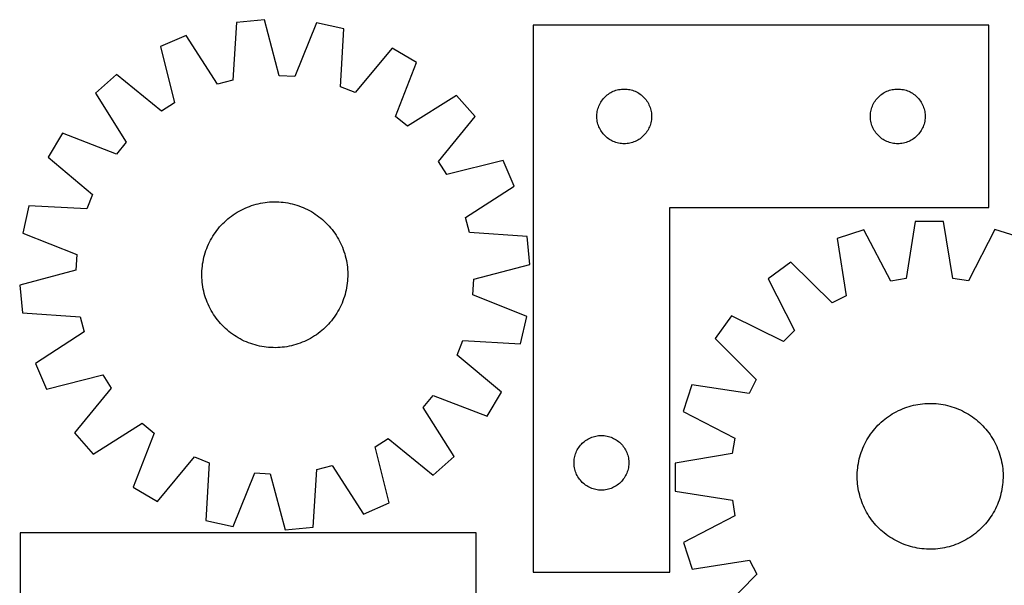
# Model space of a CAD drawing. Header units: millimetres. Extents: x 7 to 1493, y 7 to 2993.
# Tile 7 of 12: x 7 to 546, y 2683 to 2993. Entities that reach past the tile are written whole.
import ezdxf

# ---------------------------------------------------------------- set-up
doc = ezdxf.new("R2010")
doc.units = ezdxf.units.MM
doc.layers.add('CUT', color=7, linetype='CONTINUOUS', true_color=0x000000)

msp = doc.modelspace()

# ---------------------------------------------------------------- linework, layer by layer
at = {"layer": 'CUT'}
for p, q in [((125.495747, 2991.775399), (123.359703, 2960.082938)), ((140.811982, 2993.239464), (125.495747, 2991.775399)), ((148.91339, 2962.525592), (140.811982, 2993.239464)), ((169.296383, 2991.477453), (157.471376, 2961.996205)), ((184.31541, 2988.136885), (169.296383, 2991.477453)), ((182.529199, 2956.422784), (184.31541, 2988.136885)), ((288.051962, 2990.204369), (288.051962, 2690.204369)), ((538.051962, 2990.204369), (288.051962, 2990.204369)), ((538.051962, 2890.204369), (538.051962, 2990.204369)), ((97.860979, 2984.649007), (83.746795, 2978.523621)), ((115.056985, 2957.941852), (97.860979, 2984.649007)), ((83.746795, 2978.523621), (91.508806, 2947.722226)), ((210.861194, 2977.658948), (190.504737, 2953.274744)), ((224.112845, 2969.840745), (210.861194, 2977.658948)), ((212.613861, 2940.230812), (224.112845, 2969.840745)), ((59.666746, 2963.206407), (48.136207, 2953.019296)), ((84.274084, 2943.120251), (59.666746, 2963.206407)), ((123.359703, 2960.082938), (115.056985, 2957.941852)), ((157.471376, 2961.996205), (148.91339, 2962.525592)), ((190.504737, 2953.274744), (182.529199, 2956.422784)), ((330.001519, 2952.861002), (330.663741, 2953.258647)), ((330.663741, 2953.258647), (331.345555, 2953.621675)), ((331.345555, 2953.621675), (332.045153, 2953.949122)), ((332.045153, 2953.949122), (332.76068, 2954.240121)), ((332.76068, 2954.240121), (333.490239, 2954.493899)), ((333.490239, 2954.493899), (334.231895, 2954.709784)), ((334.231895, 2954.709784), (334.983681, 2954.887204)), ((334.983681, 2954.887204), (335.743603, 2955.025687)), ((335.743603, 2955.025687), (336.509647, 2955.124867)), ((336.509647, 2955.124867), (337.27978, 2955.18448)), ((337.27978, 2955.18448), (338.051962, 2955.204369)), ((338.051962, 2955.204369), (338.824143, 2955.18448)), ((338.824143, 2955.18448), (339.594277, 2955.124867)), ((339.594277, 2955.124867), (340.36032, 2955.025687)), ((340.36032, 2955.025687), (341.120243, 2954.887204)), ((341.120243, 2954.887204), (341.872029, 2954.709784)), ((341.872029, 2954.709784), (342.613684, 2954.493899)), ((342.613684, 2954.493899), (343.343243, 2954.240121)), ((343.343243, 2954.240121), (344.05877, 2953.949122)), ((344.05877, 2953.949122), (344.758369, 2953.621675)), ((344.758369, 2953.621675), (345.440183, 2953.258647)), ((345.440183, 2953.258647), (346.102405, 2952.861002)), ((480.001519, 2952.861002), (480.663741, 2953.258647)), ((480.663741, 2953.258647), (481.345555, 2953.621675)), ((481.345555, 2953.621675), (482.045153, 2953.949122)), ((482.045153, 2953.949122), (482.76068, 2954.240121)), ((482.76068, 2954.240121), (483.490239, 2954.493899)), ((483.490239, 2954.493899), (484.231895, 2954.709784)), ((484.231895, 2954.709784), (484.983681, 2954.887204)), ((484.983681, 2954.887204), (485.743603, 2955.025687)), ((485.743603, 2955.025687), (486.509647, 2955.124867)), ((486.509647, 2955.124867), (487.27978, 2955.18448)), ((487.27978, 2955.18448), (488.051962, 2955.204369)), ((488.051962, 2955.204369), (488.824143, 2955.18448)), ((488.824143, 2955.18448), (489.594277, 2955.124867)), ((489.594277, 2955.124867), (490.36032, 2955.025687)), ((490.36032, 2955.025687), (491.120243, 2954.887204)), ((491.120243, 2954.887204), (491.872029, 2954.709784)), ((491.872029, 2954.709784), (492.613684, 2954.493899)), ((492.613684, 2954.493899), (493.343243, 2954.240121)), ((493.343243, 2954.240121), (494.05877, 2953.949122)), ((494.05877, 2953.949122), (494.758369, 2953.621675)), ((494.758369, 2953.621675), (495.440183, 2953.258647)), ((495.440183, 2953.258647), (496.102405, 2952.861002)), ((48.136207, 2953.019296), (65.036473, 2926.124022)), ((246.121525, 2951.672537), (219.226251, 2934.772271)), ((256.308636, 2940.141998), (246.121525, 2951.672537)), ((324.81178, 2947.25402), (325.192242, 2947.926261)), ((325.192242, 2947.926261), (325.606807, 2948.578024)), ((325.606807, 2948.578024), (326.054373, 2949.207583)), ((326.054373, 2949.207583), (326.533755, 2949.813266)), ((326.533755, 2949.813266), (327.043681, 2950.393469)), ((327.043681, 2950.393469), (327.582799, 2950.946651)), ((327.582799, 2950.946651), (328.14968, 2951.471348)), ((328.14968, 2951.471348), (328.74282, 2951.966166)), ((328.74282, 2951.966166), (329.360645, 2952.429794)), ((329.360645, 2952.429794), (330.001519, 2952.861002)), ((346.102405, 2952.861002), (346.743278, 2952.429794)), ((346.743278, 2952.429794), (347.361104, 2951.966166)), ((347.361104, 2951.966166), (347.954244, 2951.471348)), ((347.954244, 2951.471348), (348.521124, 2950.946651)), ((348.521124, 2950.946651), (349.060242, 2950.393469)), ((349.060242, 2950.393469), (349.570168, 2949.813266)), ((349.570168, 2949.813266), (350.04955, 2949.207583)), ((350.04955, 2949.207583), (350.497117, 2948.578024)), ((350.497117, 2948.578024), (350.911681, 2947.926261)), ((350.911681, 2947.926261), (351.292144, 2947.25402)), ((474.81178, 2947.25402), (475.192242, 2947.926261)), ((475.192242, 2947.926261), (475.606807, 2948.578024)), ((475.606807, 2948.578024), (476.054373, 2949.207583)), ((476.054373, 2949.207583), (476.533755, 2949.813266)), ((476.533755, 2949.813266), (477.043681, 2950.393469)), ((477.043681, 2950.393469), (477.582799, 2950.946651)), ((477.582799, 2950.946651), (478.14968, 2951.471348)), ((478.14968, 2951.471348), (478.74282, 2951.966166)), ((478.74282, 2951.966166), (479.360645, 2952.429794)), ((479.360645, 2952.429794), (480.001519, 2952.861002)), ((496.102405, 2952.861002), (496.743278, 2952.429794)), ((496.743278, 2952.429794), (497.361104, 2951.966166)), ((497.361104, 2951.966166), (497.954244, 2951.471348)), ((497.954244, 2951.471348), (498.521124, 2950.946651)), ((498.521124, 2950.946651), (499.060242, 2950.393469)), ((499.060242, 2950.393469), (499.570168, 2949.813266)), ((499.570168, 2949.813266), (500.04955, 2949.207583)), ((500.04955, 2949.207583), (500.497117, 2948.578024)), ((500.497117, 2948.578024), (500.911681, 2947.926261)), ((500.911681, 2947.926261), (501.292144, 2947.25402)), ((91.508806, 2947.722226), (84.274084, 2943.120251)), ((323.176122, 2942.130344), (323.294992, 2942.89358)), ((323.294992, 2942.89358), (323.452996, 2943.649685)), ((323.452996, 2943.649685), (323.649714, 2944.396653)), ((323.649714, 2944.396653), (323.884623, 2945.132504)), ((323.884623, 2945.132504), (324.157102, 2945.855287)), ((324.157102, 2945.855287), (324.466428, 2946.563084)), ((324.466428, 2946.563084), (324.81178, 2947.25402)), ((351.292144, 2947.25402), (351.637496, 2946.563084)), ((351.637496, 2946.563084), (351.946821, 2945.855287)), ((351.946821, 2945.855287), (352.2193, 2945.132504)), ((352.2193, 2945.132504), (352.45421, 2944.396653)), ((352.45421, 2944.396653), (352.650927, 2943.649685)), ((352.650927, 2943.649685), (352.808931, 2942.89358)), ((352.808931, 2942.89358), (352.927802, 2942.130344)), ((473.176122, 2942.130344), (473.294992, 2942.89358)), ((473.294992, 2942.89358), (473.452996, 2943.649685)), ((473.452996, 2943.649685), (473.649714, 2944.396653)), ((473.649714, 2944.396653), (473.884623, 2945.132504)), ((473.884623, 2945.132504), (474.157102, 2945.855287)), ((474.157102, 2945.855287), (474.466428, 2946.563084)), ((474.466428, 2946.563084), (474.81178, 2947.25402)), ((501.292144, 2947.25402), (501.637496, 2946.563084)), ((501.637496, 2946.563084), (501.946821, 2945.855287)), ((501.946821, 2945.855287), (502.2193, 2945.132504)), ((502.2193, 2945.132504), (502.45421, 2944.396653)), ((502.45421, 2944.396653), (502.650927, 2943.649685)), ((502.650927, 2943.649685), (502.808931, 2942.89358)), ((502.808931, 2942.89358), (502.927802, 2942.130344)), ((219.226251, 2934.772271), (212.613861, 2940.230812)), ((236.22248, 2915.53466), (256.308636, 2940.141998)), ((323.056935, 2940.590587), (323.096699, 2941.362001)), ((323.056935, 2939.81815), (323.056935, 2940.590587)), ((323.096699, 2939.046737), (323.056935, 2939.81815)), ((323.096699, 2941.362001), (323.176122, 2942.130344)), ((323.176122, 2938.278393), (323.096699, 2939.046737)), ((323.294992, 2937.515157), (323.176122, 2938.278393)), ((323.452996, 2936.759052), (323.294992, 2937.515157)), ((352.808931, 2937.515157), (352.650927, 2936.759052)), ((352.927802, 2938.278393), (352.808931, 2937.515157)), ((352.927802, 2942.130344), (353.007225, 2941.362001)), ((353.007225, 2939.046737), (352.927802, 2938.278393)), ((353.007225, 2941.362001), (353.046989, 2940.590587)), ((353.046989, 2939.81815), (353.007225, 2939.046737)), ((353.046989, 2940.590587), (353.046989, 2939.81815)), ((473.056935, 2940.590587), (473.096699, 2941.362001)), ((473.056935, 2939.81815), (473.056935, 2940.590587)), ((473.096699, 2939.046737), (473.056935, 2939.81815)), ((473.096699, 2941.362001), (473.176122, 2942.130344)), ((473.176122, 2938.278393), (473.096699, 2939.046737)), ((473.294992, 2937.515157), (473.176122, 2938.278393)), ((473.452996, 2936.759052), (473.294992, 2937.515157)), ((502.808931, 2937.515157), (502.650927, 2936.759052)), ((502.927802, 2938.278393), (502.808931, 2937.515157)), ((502.927802, 2942.130344), (503.007225, 2941.362001)), ((503.007225, 2939.046737), (502.927802, 2938.278393)), ((503.007225, 2941.362001), (503.046989, 2940.590587)), ((503.046989, 2939.81815), (503.007225, 2939.046737)), ((503.046989, 2940.590587), (503.046989, 2939.81815)), ((323.649714, 2936.012084), (323.452996, 2936.759052)), ((323.884623, 2935.276233), (323.649714, 2936.012084)), ((324.157102, 2934.55345), (323.884623, 2935.276233)), ((324.466428, 2933.845653), (324.157102, 2934.55345)), ((324.81178, 2933.154717), (324.466428, 2933.845653)), ((325.192242, 2932.482477), (324.81178, 2933.154717)), ((325.606807, 2931.830713), (325.192242, 2932.482477)), ((326.054373, 2931.201154), (325.606807, 2931.830713)), ((350.497117, 2931.830713), (350.04955, 2931.201154)), ((350.911681, 2932.482477), (350.497117, 2931.830713)), ((351.292144, 2933.154717), (350.911681, 2932.482477)), ((351.637496, 2933.845653), (351.292144, 2933.154717)), ((351.946821, 2934.55345), (351.637496, 2933.845653)), ((352.2193, 2935.276233), (351.946821, 2934.55345)), ((352.45421, 2936.012084), (352.2193, 2935.276233)), ((352.650927, 2936.759052), (352.45421, 2936.012084)), ((473.649714, 2936.012084), (473.452996, 2936.759052)), ((473.884623, 2935.276233), (473.649714, 2936.012084)), ((474.157102, 2934.55345), (473.884623, 2935.276233)), ((474.466428, 2933.845653), (474.157102, 2934.55345)), ((474.81178, 2933.154717), (474.466428, 2933.845653)), ((475.192242, 2932.482477), (474.81178, 2933.154717)), ((475.606807, 2931.830713), (475.192242, 2932.482477)), ((476.054373, 2931.201154), (475.606807, 2931.830713)), ((500.497117, 2931.830713), (500.04955, 2931.201154)), ((500.911681, 2932.482477), (500.497117, 2931.830713)), ((501.292144, 2933.154717), (500.911681, 2932.482477)), ((501.637496, 2933.845653), (501.292144, 2933.154717)), ((501.946821, 2934.55345), (501.637496, 2933.845653)), ((502.2193, 2935.276233), (501.946821, 2934.55345)), ((502.45421, 2936.012084), (502.2193, 2935.276233)), ((502.650927, 2936.759052), (502.45421, 2936.012084)), ((29.967999, 2931.010616), (22.149795, 2917.758965)), ((59.577932, 2919.511632), (29.967999, 2931.010616)), ((326.533755, 2930.595471), (326.054373, 2931.201154)), ((327.043681, 2930.015268), (326.533755, 2930.595471)), ((327.582799, 2929.462086), (327.043681, 2930.015268)), ((328.14968, 2928.93739), (327.582799, 2929.462086)), ((328.74282, 2928.442571), (328.14968, 2928.93739)), ((329.360645, 2927.978944), (328.74282, 2928.442571)), ((330.001519, 2927.547735), (329.360645, 2927.978944)), ((330.663741, 2927.15009), (330.001519, 2927.547735)), ((331.345555, 2926.787062), (330.663741, 2927.15009)), ((332.045153, 2926.459615), (331.345555, 2926.787062)), ((332.76068, 2926.168616), (332.045153, 2926.459615)), ((344.05877, 2926.459615), (343.343243, 2926.168616)), ((344.758369, 2926.787062), (344.05877, 2926.459615)), ((345.440183, 2927.15009), (344.758369, 2926.787062)), ((346.102405, 2927.547735), (345.440183, 2927.15009)), ((346.743278, 2927.978944), (346.102405, 2927.547735)), ((347.361104, 2928.442571), (346.743278, 2927.978944)), ((347.954244, 2928.93739), (347.361104, 2928.442571)), ((348.521124, 2929.462086), (347.954244, 2928.93739)), ((349.060242, 2930.015268), (348.521124, 2929.462086)), ((349.570168, 2930.595471), (349.060242, 2930.015268)), ((350.04955, 2931.201154), (349.570168, 2930.595471)), ((476.533755, 2930.595471), (476.054373, 2931.201154)), ((477.043681, 2930.015268), (476.533755, 2930.595471)), ((477.582799, 2929.462086), (477.043681, 2930.015268)), ((478.14968, 2928.93739), (477.582799, 2929.462086)), ((478.74282, 2928.442571), (478.14968, 2928.93739)), ((479.360645, 2927.978944), (478.74282, 2928.442571)), ((480.001519, 2927.547735), (479.360645, 2927.978944)), ((480.663741, 2927.15009), (480.001519, 2927.547735)), ((481.345555, 2926.787062), (480.663741, 2927.15009)), ((482.045153, 2926.459615), (481.345555, 2926.787062)), ((482.76068, 2926.168616), (482.045153, 2926.459615)), ((494.05877, 2926.459615), (493.343243, 2926.168616)), ((494.758369, 2926.787062), (494.05877, 2926.459615)), ((495.440183, 2927.15009), (494.758369, 2926.787062)), ((496.102405, 2927.547735), (495.440183, 2927.15009)), ((496.743278, 2927.978944), (496.102405, 2927.547735)), ((497.361104, 2928.442571), (496.743278, 2927.978944)), ((497.954244, 2928.93739), (497.361104, 2928.442571)), ((498.521124, 2929.462086), (497.954244, 2928.93739)), ((499.060242, 2930.015268), (498.521124, 2929.462086)), ((499.570168, 2930.595471), (499.060242, 2930.015268)), ((500.04955, 2931.201154), (499.570168, 2930.595471)), ((65.036473, 2926.124022), (59.577932, 2919.511632)), ((333.490239, 2925.914838), (332.76068, 2926.168616)), ((334.231895, 2925.698953), (333.490239, 2925.914838)), ((334.983681, 2925.521533), (334.231895, 2925.698953)), ((335.743603, 2925.38305), (334.983681, 2925.521533)), ((336.509647, 2925.28387), (335.743603, 2925.38305)), ((337.27978, 2925.224257), (336.509647, 2925.28387)), ((338.051962, 2925.204369), (337.27978, 2925.224257)), ((338.824143, 2925.224257), (338.051962, 2925.204369)), ((339.594277, 2925.28387), (338.824143, 2925.224257)), ((340.36032, 2925.38305), (339.594277, 2925.28387)), ((341.120243, 2925.521533), (340.36032, 2925.38305)), ((341.872029, 2925.698953), (341.120243, 2925.521533)), ((342.613684, 2925.914838), (341.872029, 2925.698953)), ((343.343243, 2926.168616), (342.613684, 2925.914838)), ((483.490239, 2925.914838), (482.76068, 2926.168616)), ((484.231895, 2925.698953), (483.490239, 2925.914838)), ((484.983681, 2925.521533), (484.231895, 2925.698953)), ((485.743603, 2925.38305), (484.983681, 2925.521533)), ((486.509647, 2925.28387), (485.743603, 2925.38305)), ((487.27978, 2925.224257), (486.509647, 2925.28387)), ((488.051962, 2925.204369), (487.27978, 2925.224257)), ((488.824143, 2925.224257), (488.051962, 2925.204369)), ((489.594277, 2925.28387), (488.824143, 2925.224257)), ((490.36032, 2925.38305), (489.594277, 2925.28387)), ((491.120243, 2925.521533), (490.36032, 2925.38305)), ((491.872029, 2925.698953), (491.120243, 2925.521533)), ((492.613684, 2925.914838), (491.872029, 2925.698953)), ((493.343243, 2926.168616), (492.613684, 2925.914838)), ((22.149795, 2917.758965), (46.534, 2897.402508)), ((240.824455, 2908.299938), (236.22248, 2915.53466)), ((271.62585, 2916.061949), (240.824455, 2908.299938)), ((277.751236, 2901.947764), (271.62585, 2916.061949)), ((251.044081, 2884.751758), (277.751236, 2901.947764)), ((46.534, 2897.402508), (43.38596, 2889.42697)), ((11.671859, 2891.213181), (8.331291, 2876.194154)), ((43.38596, 2889.42697), (11.671859, 2891.213181)), ((126.873941, 2888.232522), (127.979188, 2888.830382)), ((127.979188, 2888.830382), (129.102668, 2889.393231)), ((129.102668, 2889.393231), (130.243273, 2889.920513)), ((130.243273, 2889.920513), (131.399878, 2890.411707)), ((131.399878, 2890.411707), (132.571341, 2890.866329)), ((132.571341, 2890.866329), (133.756507, 2891.28393)), ((133.756507, 2891.28393), (134.954204, 2891.664098)), ((134.954204, 2891.664098), (136.163252, 2892.006458)), ((136.163252, 2892.006458), (137.382457, 2892.310672)), ((137.382457, 2892.310672), (138.610616, 2892.576439)), ((138.610616, 2892.576439), (139.846516, 2892.803498)), ((139.846516, 2892.803498), (141.08894, 2892.991625)), ((141.08894, 2892.991625), (142.336659, 2893.140633)), ((142.336659, 2893.140633), (143.588443, 2893.250376)), ((143.588443, 2893.250376), (144.843056, 2893.320745)), ((144.843056, 2893.320745), (146.099261, 2893.351671)), ((146.099261, 2893.351671), (147.355818, 2893.343124)), ((147.355818, 2893.343124), (148.611485, 2893.295111)), ((148.611485, 2893.295111), (149.865025, 2893.20768)), ((149.865025, 2893.20768), (151.115201, 2893.080919)), ((151.115201, 2893.080919), (152.360777, 2892.91495)), ((152.360777, 2892.91495), (153.600526, 2892.709939)), ((153.600526, 2892.709939), (154.833224, 2892.466088)), ((154.833224, 2892.466088), (156.057654, 2892.183637)), ((156.057654, 2892.183637), (157.272607, 2891.862865)), ((157.272607, 2891.862865), (158.476886, 2891.504089)), ((158.476886, 2891.504089), (159.6693, 2891.107663)), ((159.6693, 2891.107663), (160.848675, 2890.673977)), ((160.848675, 2890.673977), (162.013845, 2890.203461)), ((162.013845, 2890.203461), (163.16366, 2889.696577)), ((163.16366, 2889.696577), (164.296987, 2889.153828)), ((164.296987, 2889.153828), (165.412707, 2888.575747)), ((165.412707, 2888.575747), (166.509718, 2887.962906)), ((363.051962, 2690.204369), (363.051962, 2890.204369)), ((363.051962, 2890.204369), (538.051962, 2890.204369)), ((118.815011, 2882.266993), (119.736852, 2883.120934)), ((119.736852, 2883.120934), (120.685062, 2883.945498)), ((120.685062, 2883.945498), (121.658703, 2884.739872)), ((121.658703, 2884.739872), (122.656816, 2885.50327)), ((122.656816, 2885.50327), (123.678416, 2886.23494)), ((123.678416, 2886.23494), (124.722494, 2886.93416)), ((124.722494, 2886.93416), (125.788019, 2887.60024)), ((125.788019, 2887.60024), (126.873941, 2888.232522)), ((166.509718, 2887.962906), (167.586937, 2887.31591)), ((167.586937, 2887.31591), (168.643303, 2886.635397)), ((168.643303, 2886.635397), (169.677772, 2885.922038)), ((169.677772, 2885.922038), (170.689323, 2885.176537)), ((170.689323, 2885.176537), (171.676959, 2884.399631)), ((171.676959, 2884.399631), (172.639704, 2883.592086)), ((172.639704, 2883.592086), (173.576608, 2882.754699)), ((253.185167, 2876.449041), (251.044081, 2884.751758)), ((114.632206, 2877.587094), (115.409112, 2878.57473)), ((115.409112, 2878.57473), (116.216658, 2879.537475)), ((116.216658, 2879.537475), (117.054045, 2880.474379)), ((117.054045, 2880.474379), (117.920448, 2881.384518)), ((117.920448, 2881.384518), (118.815011, 2882.266993)), ((173.576608, 2882.754699), (174.486747, 2881.888296)), ((174.486747, 2881.888296), (175.369222, 2880.993733)), ((175.369222, 2880.993733), (176.223163, 2880.071891)), ((176.223163, 2880.071891), (177.047727, 2879.123682)), ((177.047727, 2879.123682), (177.842101, 2878.15004)), ((177.842101, 2878.15004), (178.605499, 2877.151927)), ((469.491329, 2878.019236), (454.873377, 2873.218606)), ((484.156823, 2849.84304), (469.491329, 2878.019236)), ((497.66461, 2882.572481), (492.621334, 2851.211038)), ((513.050584, 2882.620957), (497.66461, 2882.572481)), ((518.291374, 2851.291915), (513.050584, 2882.620957)), ((541.251997, 2878.245327), (526.764337, 2849.97728)), ((555.899907, 2873.536903), (541.251997, 2878.245327)), ((8.331291, 2876.194154), (37.812538, 2864.369147)), ((110.654916, 2871.194758), (111.232996, 2872.310478)), ((111.232996, 2872.310478), (111.845837, 2873.407489)), ((111.845837, 2873.407489), (112.492834, 2874.484708)), ((112.492834, 2874.484708), (113.173347, 2875.541074)), ((113.173347, 2875.541074), (113.886706, 2876.575543)), ((113.886706, 2876.575543), (114.632206, 2877.587094)), ((178.605499, 2877.151927), (179.337169, 2876.130328)), ((179.337169, 2876.130328), (180.036389, 2875.08625)), ((180.036389, 2875.08625), (180.702469, 2874.020724)), ((180.702469, 2874.020724), (181.334751, 2872.934803)), ((181.334751, 2872.934803), (181.932611, 2871.829556)), ((284.877628, 2874.312997), (253.185167, 2876.449041)), ((286.341693, 2858.996762), (284.877628, 2874.312997)), ((454.873377, 2873.218606), (459.768156, 2841.833643)), ((108.701081, 2866.567071), (109.134767, 2867.746446)), ((109.134767, 2867.746446), (109.605283, 2868.911616)), ((109.605283, 2868.911616), (110.112166, 2870.061431)), ((110.112166, 2870.061431), (110.654916, 2871.194758)), ((181.932611, 2871.829556), (182.49546, 2870.706076)), ((182.49546, 2870.706076), (183.022742, 2869.56547)), ((183.022742, 2869.56547), (183.513936, 2868.408865)), ((183.513936, 2868.408865), (183.968558, 2867.237402)), ((183.968558, 2867.237402), (184.386159, 2866.052237)), ((37.812538, 2864.369147), (37.283151, 2855.811161)), ((107.098805, 2860.498297), (107.342656, 2861.730995)), ((107.342656, 2861.730995), (107.625107, 2862.955425)), ((107.625107, 2862.955425), (107.945879, 2864.170378)), ((107.945879, 2864.170378), (108.304655, 2865.374657)), ((108.304655, 2865.374657), (108.701081, 2866.567071)), ((184.386159, 2866.052237), (184.766327, 2864.85454)), ((184.766327, 2864.85454), (185.108687, 2863.645492)), ((185.108687, 2863.645492), (185.412901, 2862.426287)), ((185.412901, 2862.426287), (185.678668, 2861.198128)), ((106.513633, 2855.509256), (106.601063, 2856.762796)), ((106.601063, 2856.762796), (106.727825, 2858.012972)), ((106.727825, 2858.012972), (106.893794, 2859.258548)), ((106.893794, 2859.258548), (107.098805, 2860.498297)), ((185.678668, 2861.198128), (185.905727, 2859.962227)), ((185.905727, 2859.962227), (186.093854, 2858.719804)), ((186.093854, 2858.719804), (186.242862, 2857.472085)), ((186.242862, 2857.472085), (186.352605, 2856.220301)), ((186.352605, 2856.220301), (186.422974, 2854.965687)), ((255.627821, 2850.895353), (286.341693, 2858.996762)), ((429.486025, 2860.18219), (417.067003, 2851.099324)), ((452.140662, 2837.916922), (429.486025, 2860.18219)), ((37.283151, 2855.811161), (6.56928, 2847.709753)), ((106.457073, 2852.997032), (106.46562, 2854.253589)), ((106.487999, 2851.740827), (106.457073, 2852.997032)), ((106.46562, 2854.253589), (106.513633, 2855.509256)), ((106.558368, 2850.486214), (106.487999, 2851.740827)), ((186.39734, 2851.197258), (186.309909, 2849.943718)), ((186.445353, 2852.452926), (186.39734, 2851.197258)), ((186.422974, 2854.965687), (186.4539, 2853.709482)), ((186.4539, 2853.709482), (186.445353, 2852.452926)), ((255.098434, 2842.337367), (255.627821, 2850.895353)), ((417.067003, 2851.099324), (431.420701, 2822.76302)), ((492.621334, 2851.211038), (484.156823, 2849.84304)), ((526.764337, 2849.97728), (518.291374, 2851.291915)), ((6.56928, 2847.709753), (8.033345, 2832.393518)), ((106.668111, 2849.23443), (106.558368, 2850.486214)), ((106.817119, 2847.986711), (106.668111, 2849.23443)), ((107.005245, 2846.744287), (106.817119, 2847.986711)), ((107.232304, 2845.508387), (107.005245, 2846.744287)), ((107.498072, 2844.280228), (107.232304, 2845.508387)), ((185.812168, 2846.208217), (185.568317, 2844.97552)), ((186.017179, 2847.447966), (185.812168, 2846.208217)), ((186.183148, 2848.693543), (186.017179, 2847.447966)), ((186.309909, 2849.943718), (186.183148, 2848.693543)), ((107.802286, 2843.061023), (107.498072, 2844.280228)), ((108.144646, 2841.851975), (107.802286, 2843.061023)), ((108.524814, 2840.654277), (108.144646, 2841.851975)), ((108.942415, 2839.469112), (108.524814, 2840.654277)), ((184.209892, 2840.139443), (183.776206, 2838.960069)), ((184.606318, 2841.331858), (184.209892, 2840.139443)), ((184.965094, 2842.536136), (184.606318, 2841.331858)), ((185.285866, 2843.75109), (184.965094, 2842.536136)), ((185.568317, 2844.97552), (185.285866, 2843.75109)), ((284.579682, 2830.51236), (255.098434, 2842.337367)), ((459.768156, 2841.833643), (452.140662, 2837.916922)), ((109.397037, 2838.297649), (108.942415, 2839.469112)), ((109.888231, 2837.141044), (109.397037, 2838.297649)), ((110.415513, 2836.000439), (109.888231, 2837.141044)), ((110.978362, 2834.876959), (110.415513, 2836.000439)), ((111.576222, 2833.771712), (110.978362, 2834.876959)), ((182.256057, 2835.511756), (181.677976, 2834.396037)), ((182.798806, 2836.645083), (182.256057, 2835.511756)), ((183.30569, 2837.794899), (182.798806, 2836.645083)), ((183.776206, 2838.960069), (183.30569, 2837.794899)), ((8.033345, 2832.393518), (39.725805, 2830.257474)), ((39.725805, 2830.257474), (41.866892, 2821.954756)), ((112.208504, 2832.68579), (111.576222, 2833.771712)), ((112.874584, 2831.620265), (112.208504, 2832.68579)), ((113.573804, 2830.576187), (112.874584, 2831.620265)), ((114.305474, 2829.554587), (113.573804, 2830.576187)), ((115.068872, 2828.556474), (114.305474, 2829.554587)), ((178.278766, 2829.11942), (177.50186, 2828.131785)), ((179.024267, 2830.130972), (178.278766, 2829.11942)), ((179.737626, 2831.165441), (179.024267, 2830.130972)), ((180.418139, 2832.221806), (179.737626, 2831.165441)), ((181.065135, 2833.299026), (180.418139, 2832.221806)), ((181.677976, 2834.396037), (181.065135, 2833.299026)), ((281.239114, 2815.493334), (284.579682, 2830.51236)), ((396.95067, 2830.855832), (387.946239, 2818.379825)), ((425.376857, 2816.680972), (396.95067, 2830.855832)), ((115.863245, 2827.582833), (115.068872, 2828.556474)), ((116.687809, 2826.634623), (115.863245, 2827.582833)), ((117.54175, 2825.712782), (116.687809, 2826.634623)), ((118.424226, 2824.818219), (117.54175, 2825.712782)), ((119.334365, 2823.951816), (118.424226, 2824.818219)), ((120.271269, 2823.114428), (119.334365, 2823.951816)), ((174.095962, 2824.439521), (173.17412, 2823.58558)), ((174.990525, 2825.321997), (174.095962, 2824.439521)), ((175.856928, 2826.232136), (174.990525, 2825.321997)), ((176.694315, 2827.16904), (175.856928, 2826.232136)), ((177.50186, 2828.131785), (176.694315, 2827.16904)), ((41.866892, 2821.954756), (15.159737, 2804.75875)), ((121.234014, 2822.306883), (120.271269, 2823.114428)), ((122.22165, 2821.529977), (121.234014, 2822.306883)), ((123.233201, 2820.784477), (122.22165, 2821.529977)), ((124.26767, 2820.071118), (123.233201, 2820.784477)), ((125.324035, 2819.390605), (124.26767, 2820.071118)), ((126.401255, 2818.743608), (125.324035, 2819.390605)), ((127.498266, 2818.130767), (126.401255, 2818.743608)), ((166.037032, 2818.473993), (164.931785, 2817.876133)), ((167.122953, 2819.106275), (166.037032, 2818.473993)), ((168.188479, 2819.772355), (167.122953, 2819.106275)), ((169.232557, 2820.471575), (168.188479, 2819.772355)), ((170.254156, 2821.203245), (169.232557, 2820.471575)), ((171.252269, 2821.966643), (170.254156, 2821.203245)), ((172.225911, 2822.761016), (171.252269, 2821.966643)), ((173.17412, 2823.58558), (172.225911, 2822.761016)), ((387.946239, 2818.379825), (410.353816, 2795.865935)), ((431.420701, 2822.76302), (425.376857, 2816.680972)), ((128.613985, 2817.552687), (127.498266, 2818.130767)), ((129.747312, 2817.009937), (128.613985, 2817.552687)), ((130.897128, 2816.503054), (129.747312, 2817.009937)), ((132.062298, 2816.032538), (130.897128, 2816.503054)), ((133.241672, 2815.598852), (132.062298, 2816.032538)), ((134.434087, 2815.202426), (133.241672, 2815.598852)), ((135.638365, 2814.84365), (134.434087, 2815.202426)), ((136.853319, 2814.522878), (135.638365, 2814.84365)), ((138.077749, 2814.240427), (136.853319, 2814.522878)), ((139.310446, 2813.996576), (138.077749, 2814.240427)), ((140.550195, 2813.791565), (139.310446, 2813.996576)), ((141.795772, 2813.625596), (140.550195, 2813.791565)), ((143.045947, 2813.498834), (141.795772, 2813.625596)), ((144.299487, 2813.411404), (143.045947, 2813.498834)), ((145.555155, 2813.363391), (144.299487, 2813.411404)), ((146.811711, 2813.354844), (145.555155, 2813.363391)), ((148.067916, 2813.38577), (146.811711, 2813.354844)), ((149.32253, 2813.456139), (148.067916, 2813.38577)), ((150.574314, 2813.565882), (149.32253, 2813.456139)), ((151.822033, 2813.71489), (150.574314, 2813.565882)), ((153.064456, 2813.903016), (151.822033, 2813.71489)), ((154.300357, 2814.130075), (153.064456, 2813.903016)), ((155.528516, 2814.395843), (154.300357, 2814.130075)), ((156.747721, 2814.700057), (155.528516, 2814.395843)), ((157.956769, 2815.042417), (156.747721, 2814.700057)), ((159.154466, 2815.422585), (157.956769, 2815.042417)), ((160.339631, 2815.840186), (159.154466, 2815.422585)), ((161.511094, 2816.294808), (160.339631, 2815.840186)), ((162.667699, 2816.786002), (161.511094, 2816.294808)), ((163.808305, 2817.313284), (162.667699, 2816.786002)), ((164.931785, 2817.876133), (163.808305, 2817.313284)), ((246.376973, 2809.304006), (249.525013, 2817.279545)), ((249.525013, 2817.279545), (281.239114, 2815.493334)), ((270.761177, 2788.94755), (246.376973, 2809.304006)), ((15.159737, 2804.75875), (21.285122, 2790.644566)), ((21.285122, 2790.644566), (52.086517, 2798.406577)), ((52.086517, 2798.406577), (56.688492, 2791.171855)), ((375.070052, 2792.910831), (370.361628, 2778.26292)), ((406.485235, 2788.213912), (375.070052, 2792.910831)), ((410.353816, 2795.865935), (406.485235, 2788.213912)), ((56.688492, 2791.171855), (36.602337, 2766.564517)), ((227.8745, 2780.582493), (233.333041, 2787.194883)), ((233.333041, 2787.194883), (262.942974, 2775.695899)), ((262.942974, 2775.695899), (270.761177, 2788.94755)), ((244.774766, 2753.687218), (227.8745, 2780.582493)), ((491.835167, 2780.292787), (493.019453, 2780.712875)), ((493.019453, 2780.712875), (494.21635, 2781.095556)), ((494.21635, 2781.095556), (495.424676, 2781.440453)), ((495.424676, 2781.440453), (496.64324, 2781.747225)), ((496.64324, 2781.747225), (497.870839, 2782.015569)), ((497.870839, 2782.015569), (499.10626, 2782.245222)), ((499.10626, 2782.245222), (500.348286, 2782.435956)), ((500.348286, 2782.435956), (501.59569, 2782.587582)), ((501.59569, 2782.587582), (502.847241, 2782.699952)), ((502.847241, 2782.699952), (504.101704, 2782.772954)), ((504.101704, 2782.772954), (505.357841, 2782.806517)), ((505.357841, 2782.806517), (506.614412, 2782.800607)), ((506.614412, 2782.800607), (507.870178, 2782.75523)), ((507.870178, 2782.75523), (509.123899, 2782.670431)), ((509.123899, 2782.670431), (510.374337, 2782.546293)), ((510.374337, 2782.546293), (511.62026, 2782.382939)), ((511.62026, 2782.382939), (512.860436, 2782.180531)), ((512.860436, 2782.180531), (514.093643, 2781.939267)), ((514.093643, 2781.939267), (515.318663, 2781.659387)), ((515.318663, 2781.659387), (516.534287, 2781.341166)), ((516.534287, 2781.341166), (517.739316, 2780.984918)), ((517.739316, 2780.984918), (518.93256, 2780.590995)), ((518.93256, 2780.590995), (520.112842, 2780.159786)), ((370.361628, 2778.26292), (398.629674, 2763.775261)), ((481.93192, 2774.908931), (482.951982, 2775.642744)), ((482.951982, 2775.642744), (483.99459, 2776.344154)), ((483.99459, 2776.344154), (485.058715, 2777.012468)), ((485.058715, 2777.012468), (486.143307, 2777.647028)), ((486.143307, 2777.647028), (487.247296, 2778.247207)), ((487.247296, 2778.247207), (488.369593, 2778.812412)), ((488.369593, 2778.812412), (489.509089, 2779.342087)), ((489.509089, 2779.342087), (490.664661, 2779.835707)), ((490.664661, 2779.835707), (491.835167, 2780.292787)), ((520.112842, 2780.159786), (521.278997, 2779.691716)), ((521.278997, 2779.691716), (522.429874, 2779.187247)), ((522.429874, 2779.187247), (523.564337, 2778.646877)), ((523.564337, 2778.646877), (524.681268, 2778.07114)), ((524.681268, 2778.07114), (525.779562, 2777.460603)), ((525.779562, 2777.460603), (526.858138, 2776.815869)), ((526.858138, 2776.815869), (527.915929, 2776.137574)), ((527.915929, 2776.137574), (528.951893, 2775.426388)), ((528.951893, 2775.426388), (529.965007, 2774.683012)), ((46.789447, 2755.033978), (73.684722, 2771.934244)), ((73.684722, 2771.934244), (80.297112, 2766.475703)), ((475.504297, 2768.929632), (476.339716, 2769.868292)), ((476.339716, 2769.868292), (477.204206, 2770.780247)), ((477.204206, 2770.780247), (478.096916, 2771.664598)), ((478.096916, 2771.664598), (479.016963, 2772.520472)), ((479.016963, 2772.520472), (479.963439, 2773.347025)), ((479.963439, 2773.347025), (480.935411, 2774.143439)), ((480.935411, 2774.143439), (481.93192, 2774.908931)), ((529.965007, 2774.683012), (530.954271, 2773.908181)), ((530.954271, 2773.908181), (531.918708, 2773.102658)), ((531.918708, 2773.102658), (532.857368, 2772.267239)), ((532.857368, 2772.267239), (533.769324, 2771.402748)), ((533.769324, 2771.402748), (534.653675, 2770.510039)), ((534.653675, 2770.510039), (535.509549, 2769.589992)), ((36.602337, 2766.564517), (46.789447, 2755.033978)), ((80.297112, 2766.475703), (68.798128, 2736.86577)), ((320.26068, 2764.240121), (320.990239, 2764.493899)), ((320.990239, 2764.493899), (321.731895, 2764.709784)), ((321.731895, 2764.709784), (322.483681, 2764.887204)), ((322.483681, 2764.887204), (323.243603, 2765.025687)), ((323.243603, 2765.025687), (324.009647, 2765.124867)), ((324.009647, 2765.124867), (324.77978, 2765.18448)), ((324.77978, 2765.18448), (325.551962, 2765.204369)), ((325.551962, 2765.204369), (326.324143, 2765.18448)), ((326.324143, 2765.18448), (327.094277, 2765.124867)), ((327.094277, 2765.124867), (327.86032, 2765.025687)), ((327.86032, 2765.025687), (328.620243, 2764.887204)), ((328.620243, 2764.887204), (329.372029, 2764.709784)), ((329.372029, 2764.709784), (330.113684, 2764.493899)), ((330.113684, 2764.493899), (330.843243, 2764.240121)), ((471.791086, 2763.869061), (472.469381, 2764.926853)), ((472.469381, 2764.926853), (473.180567, 2765.962817)), ((473.180567, 2765.962817), (473.923943, 2766.97593)), ((473.923943, 2766.97593), (474.698774, 2767.965194)), ((474.698774, 2767.965194), (475.504297, 2768.929632)), ((535.509549, 2769.589992), (536.336101, 2768.643515)), ((536.336101, 2768.643515), (537.132516, 2767.671543)), ((537.132516, 2767.671543), (537.898008, 2766.675035)), ((537.898008, 2766.675035), (538.63182, 2765.654973)), ((538.63182, 2765.654973), (539.33323, 2764.612365)), ((539.33323, 2764.612365), (540.001545, 2763.54824)), ((201.402167, 2758.984288), (208.636889, 2763.586263)), ((209.164178, 2728.182893), (201.402167, 2758.984288)), ((208.636889, 2763.586263), (233.244227, 2743.500108)), ((313.106807, 2758.578024), (313.554373, 2759.207583)), ((313.554373, 2759.207583), (314.033755, 2759.813266)), ((314.033755, 2759.813266), (314.543681, 2760.393469)), ((314.543681, 2760.393469), (315.082799, 2760.946651)), ((315.082799, 2760.946651), (315.64968, 2761.471348)), ((315.64968, 2761.471348), (316.24282, 2761.966166)), ((316.24282, 2761.966166), (316.860645, 2762.429794)), ((316.860645, 2762.429794), (317.501519, 2762.861002)), ((317.501519, 2762.861002), (318.163741, 2763.258647)), ((318.163741, 2763.258647), (318.845555, 2763.621675)), ((318.845555, 2763.621675), (319.545153, 2763.949122)), ((319.545153, 2763.949122), (320.26068, 2764.240121)), ((330.843243, 2764.240121), (331.55877, 2763.949122)), ((331.55877, 2763.949122), (332.258369, 2763.621675)), ((332.258369, 2763.621675), (332.940183, 2763.258647)), ((332.940183, 2763.258647), (333.602405, 2762.861002)), ((333.602405, 2762.861002), (334.243278, 2762.429794)), ((334.243278, 2762.429794), (334.861104, 2761.966166)), ((334.861104, 2761.966166), (335.454244, 2761.471348)), ((335.454244, 2761.471348), (336.021124, 2760.946651)), ((336.021124, 2760.946651), (336.560242, 2760.393469)), ((336.560242, 2760.393469), (337.070168, 2759.813266)), ((337.070168, 2759.813266), (337.54955, 2759.207583)), ((337.54955, 2759.207583), (337.997117, 2758.578024)), ((398.629674, 2763.775261), (397.31504, 2755.302298)), ((468.915239, 2758.28992), (469.419708, 2759.440797)), ((469.419708, 2759.440797), (469.960077, 2760.575261)), ((469.960077, 2760.575261), (470.535815, 2761.692191)), ((470.535815, 2761.692191), (471.146352, 2762.790486)), ((471.146352, 2762.790486), (471.791086, 2763.869061)), ((540.001545, 2763.54824), (540.636105, 2762.463647)), ((540.636105, 2762.463647), (541.236283, 2761.359658)), ((541.236283, 2761.359658), (541.801489, 2760.237362)), ((541.801489, 2760.237362), (542.331163, 2759.097865)), ((542.331163, 2759.097865), (542.824784, 2757.942294)), ((233.244227, 2743.500108), (244.774766, 2753.687218)), ((310.794992, 2752.89358), (310.952996, 2753.649685)), ((310.952996, 2753.649685), (311.149714, 2754.396653)), ((311.149714, 2754.396653), (311.384623, 2755.132504)), ((311.384623, 2755.132504), (311.657102, 2755.855287)), ((311.657102, 2755.855287), (311.966428, 2756.563084)), ((311.966428, 2756.563084), (312.31178, 2757.25402)), ((312.31178, 2757.25402), (312.692242, 2757.926261)), ((312.692242, 2757.926261), (313.106807, 2758.578024)), ((337.997117, 2758.578024), (338.411681, 2757.926261)), ((338.411681, 2757.926261), (338.792144, 2757.25402)), ((338.792144, 2757.25402), (339.137496, 2756.563084)), ((339.137496, 2756.563084), (339.446821, 2755.855287)), ((339.446821, 2755.855287), (339.7193, 2755.132504)), ((339.7193, 2755.132504), (339.95421, 2754.396653)), ((339.95421, 2754.396653), (340.150927, 2753.649685)), ((340.150927, 2753.649685), (340.308931, 2752.89358)), ((397.31504, 2755.302298), (365.985998, 2750.061507)), ((466.947568, 2752.329586), (467.265789, 2753.54521)), ((467.265789, 2753.54521), (467.622037, 2754.750239)), ((467.622037, 2754.750239), (468.01596, 2755.943483)), ((468.01596, 2755.943483), (468.447169, 2757.123765)), ((468.447169, 2757.123765), (468.915239, 2758.28992)), ((542.824784, 2757.942294), (543.281864, 2756.771788)), ((543.281864, 2756.771788), (543.701951, 2755.587502)), ((543.701951, 2755.587502), (544.084632, 2754.390605)), ((544.084632, 2754.390605), (544.429529, 2753.182278)), ((82.049779, 2729.047566), (102.406235, 2753.431771)), ((102.406235, 2753.431771), (110.381774, 2750.283731)), ((110.381774, 2750.283731), (108.595563, 2718.56963)), ((169.55127, 2746.623576), (177.853987, 2748.764663)), ((177.853987, 2748.764663), (195.049993, 2722.057508)), ((310.556935, 2750.590587), (310.596699, 2751.362001)), ((310.556935, 2749.81815), (310.556935, 2750.590587)), ((310.596699, 2749.046737), (310.556935, 2749.81815)), ((310.596699, 2751.362001), (310.676122, 2752.130344)), ((310.676122, 2748.278393), (310.596699, 2749.046737)), ((310.676122, 2752.130344), (310.794992, 2752.89358)), ((310.794992, 2747.515157), (310.676122, 2748.278393)), ((340.308931, 2752.89358), (340.427802, 2752.130344)), ((340.427802, 2748.278393), (340.308931, 2747.515157)), ((340.427802, 2752.130344), (340.507225, 2751.362001)), ((340.507225, 2749.046737), (340.427802, 2748.278393)), ((340.507225, 2751.362001), (340.546989, 2750.590587)), ((340.546989, 2749.81815), (340.507225, 2749.046737)), ((340.546989, 2750.590587), (340.546989, 2749.81815)), ((365.985998, 2750.061507), (366.034473, 2734.675533)), ((466.060662, 2747.385261), (466.224016, 2748.631183)), ((466.224016, 2748.631183), (466.426424, 2749.87136)), ((466.426424, 2749.87136), (466.667688, 2751.104566)), ((466.667688, 2751.104566), (466.947568, 2752.329586)), ((544.429529, 2753.182278), (544.736301, 2751.963714)), ((544.736301, 2751.963714), (545.004646, 2750.736116)), ((545.004646, 2750.736116), (545.234299, 2749.500694)), ((545.234299, 2749.500694), (545.425032, 2748.258669)), ((545.425032, 2748.258669), (545.576659, 2747.011265)), ((123.614589, 2715.229062), (135.439596, 2744.710309)), ((135.439596, 2744.710309), (143.997582, 2744.180922)), ((143.997582, 2744.180922), (152.098991, 2713.467051)), ((167.415226, 2714.931116), (169.55127, 2746.623576)), ((310.952996, 2746.759052), (310.794992, 2747.515157)), ((311.149714, 2746.012084), (310.952996, 2746.759052)), ((311.384623, 2745.276233), (311.149714, 2746.012084)), ((311.657102, 2744.55345), (311.384623, 2745.276233)), ((311.966428, 2743.845653), (311.657102, 2744.55345)), ((312.31178, 2743.154717), (311.966428, 2743.845653)), ((312.692242, 2742.482477), (312.31178, 2743.154717)), ((338.792144, 2743.154717), (338.411681, 2742.482477)), ((339.137496, 2743.845653), (338.792144, 2743.154717)), ((339.446821, 2744.55345), (339.137496, 2743.845653)), ((339.7193, 2745.276233), (339.446821, 2744.55345)), ((339.95421, 2746.012084), (339.7193, 2745.276233)), ((340.150927, 2746.759052), (339.95421, 2746.012084)), ((340.308931, 2747.515157), (340.150927, 2746.759052)), ((465.800438, 2742.368764), (465.806348, 2743.625336)), ((465.806348, 2743.625336), (465.851725, 2744.881101)), ((465.851725, 2744.881101), (465.936524, 2746.134822)), ((465.936524, 2746.134822), (466.060662, 2747.385261)), ((545.576659, 2747.011265), (545.689029, 2745.759714)), ((545.689029, 2745.759714), (545.762031, 2744.505251)), ((545.762031, 2744.505251), (545.795594, 2743.249114)), ((545.795594, 2743.249114), (545.789683, 2741.992542)), ((313.106807, 2741.830713), (312.692242, 2742.482477)), ((313.554373, 2741.201154), (313.106807, 2741.830713)), ((314.033755, 2740.595471), (313.554373, 2741.201154)), ((314.543681, 2740.015268), (314.033755, 2740.595471)), ((315.082799, 2739.462086), (314.543681, 2740.015268)), ((315.64968, 2738.93739), (315.082799, 2739.462086)), ((316.24282, 2738.442571), (315.64968, 2738.93739)), ((316.860645, 2737.978944), (316.24282, 2738.442571)), ((317.501519, 2737.547735), (316.860645, 2737.978944)), ((318.163741, 2737.15009), (317.501519, 2737.547735)), ((333.602405, 2737.547735), (332.940183, 2737.15009)), ((334.243278, 2737.978944), (333.602405, 2737.547735)), ((334.861104, 2738.442571), (334.243278, 2737.978944)), ((335.454244, 2738.93739), (334.861104, 2738.442571)), ((336.021124, 2739.462086), (335.454244, 2738.93739)), ((336.560242, 2740.015268), (336.021124, 2739.462086)), ((337.070168, 2740.595471), (336.560242, 2740.015268)), ((337.54955, 2741.201154), (337.070168, 2740.595471)), ((337.997117, 2741.830713), (337.54955, 2741.201154)), ((338.411681, 2742.482477), (337.997117, 2741.830713)), ((465.834, 2741.112627), (465.800438, 2742.368764)), ((465.907002, 2739.858164), (465.834, 2741.112627)), ((466.019372, 2738.606613), (465.907002, 2739.858164)), ((466.170999, 2737.359209), (466.019372, 2738.606613)), ((466.361733, 2736.117184), (466.170999, 2737.359209)), ((545.535369, 2738.232617), (545.372016, 2736.986695)), ((545.659507, 2739.483056), (545.535369, 2738.232617)), ((545.744306, 2740.736777), (545.659507, 2739.483056)), ((545.789683, 2741.992542), (545.744306, 2740.736777)), ((68.798128, 2736.86577), (82.049779, 2729.047566)), ((318.845555, 2736.787062), (318.163741, 2737.15009)), ((319.545153, 2736.459615), (318.845555, 2736.787062)), ((320.26068, 2736.168616), (319.545153, 2736.459615)), ((320.990239, 2735.914838), (320.26068, 2736.168616)), ((321.731895, 2735.698953), (320.990239, 2735.914838)), ((322.483681, 2735.521533), (321.731895, 2735.698953)), ((323.243603, 2735.38305), (322.483681, 2735.521533)), ((324.009647, 2735.28387), (323.243603, 2735.38305)), ((324.77978, 2735.224257), (324.009647, 2735.28387)), ((325.551962, 2735.204369), (324.77978, 2735.224257)), ((326.324143, 2735.224257), (325.551962, 2735.204369)), ((327.094277, 2735.28387), (326.324143, 2735.224257)), ((327.86032, 2735.38305), (327.094277, 2735.28387)), ((328.620243, 2735.521533), (327.86032, 2735.38305)), ((329.372029, 2735.698953), (328.620243, 2735.521533)), ((330.113684, 2735.914838), (329.372029, 2735.698953)), ((330.843243, 2736.168616), (330.113684, 2735.914838)), ((331.55877, 2736.459615), (330.843243, 2736.168616)), ((332.258369, 2736.787062), (331.55877, 2736.459615)), ((332.940183, 2737.15009), (332.258369, 2736.787062)), ((366.034473, 2734.675533), (397.395917, 2729.632257)), ((466.591385, 2734.881762), (466.361733, 2736.117184)), ((466.85973, 2733.654164), (466.591385, 2734.881762)), ((467.166502, 2732.4356), (466.85973, 2733.654164)), ((467.511399, 2731.227273), (467.166502, 2732.4356)), ((544.330242, 2732.072668), (543.973994, 2730.867639)), ((544.648463, 2733.288292), (544.330242, 2732.072668)), ((544.928344, 2734.513312), (544.648463, 2733.288292)), ((545.169607, 2735.746518), (544.928344, 2734.513312)), ((545.372016, 2736.986695), (545.169607, 2735.746518)), ((195.049993, 2722.057508), (209.164178, 2728.182893)), ((397.395917, 2729.632257), (398.763915, 2721.167746)), ((467.89408, 2730.030377), (467.511399, 2731.227273)), ((468.314168, 2728.846091), (467.89408, 2730.030377)), ((468.771247, 2727.675584), (468.314168, 2728.846091)), ((469.264868, 2726.520013), (468.771247, 2727.675584)), ((469.794542, 2725.380516), (469.264868, 2726.520013)), ((542.680792, 2727.327958), (542.176324, 2726.177081)), ((543.148862, 2728.494113), (542.680792, 2727.327958)), ((543.580071, 2729.674395), (543.148862, 2728.494113)), ((543.973994, 2730.867639), (543.580071, 2729.674395)), ((398.763915, 2721.167746), (370.587718, 2706.502252)), ((470.359748, 2724.25822), (469.794542, 2725.380516)), ((470.959927, 2723.154231), (470.359748, 2724.25822)), ((471.594486, 2722.069638), (470.959927, 2723.154231)), ((472.262801, 2721.005513), (471.594486, 2722.069638)), ((539.804945, 2721.748817), (539.12665, 2720.691025)), ((540.449679, 2722.827392), (539.804945, 2721.748817)), ((541.060216, 2723.925687), (540.449679, 2722.827392)), ((541.635954, 2725.042617), (541.060216, 2723.925687)), ((542.176324, 2726.177081), (541.635954, 2725.042617)), ((108.595563, 2718.56963), (123.614589, 2715.229062)), ((472.964211, 2719.962905), (472.262801, 2721.005513)), ((473.698024, 2718.942844), (472.964211, 2719.962905)), ((474.463515, 2717.946335), (473.698024, 2718.942844)), ((475.25993, 2716.974363), (474.463515, 2717.946335)), ((476.086482, 2716.027886), (475.25993, 2716.974363)), ((476.942357, 2715.107839), (476.086482, 2716.027886)), ((535.256316, 2715.749586), (534.391825, 2714.837631)), ((536.091734, 2716.688246), (535.256316, 2715.749586)), ((536.897257, 2717.652684), (536.091734, 2716.688246)), ((537.672089, 2718.641948), (536.897257, 2717.652684)), ((538.415464, 2719.655062), (537.672089, 2718.641948)), ((539.12665, 2720.691025), (538.415464, 2719.655062)), ((6.811483, 2711.8843), (6.811483, 2411.8843)), ((256.811483, 2711.8843), (6.811483, 2711.8843)), ((152.098991, 2713.467051), (167.415226, 2714.931116)), ((256.811483, 2611.8843), (256.811483, 2711.8843)), ((477.826708, 2714.21513), (476.942357, 2715.107839)), ((478.738663, 2713.350639), (477.826708, 2714.21513)), ((479.677323, 2712.51522), (478.738663, 2713.350639)), ((480.64176, 2711.709697), (479.677323, 2712.51522)), ((481.631024, 2710.934866), (480.64176, 2711.709697)), ((482.644138, 2710.19149), (481.631024, 2710.934866)), ((529.664111, 2710.708947), (528.644049, 2709.975134)), ((530.66062, 2711.474439), (529.664111, 2710.708947)), ((531.632592, 2712.270854), (530.66062, 2711.474439)), ((532.579069, 2713.097406), (531.632592, 2712.270854)), ((533.499116, 2713.95328), (532.579069, 2713.097406)), ((534.391825, 2714.837631), (533.499116, 2713.95328)), ((370.587718, 2706.502252), (375.388349, 2691.884301)), ((483.680102, 2709.480304), (482.644138, 2710.19149)), ((484.737894, 2708.802009), (483.680102, 2709.480304)), ((485.816469, 2708.157275), (484.737894, 2708.802009)), ((486.914764, 2707.546738), (485.816469, 2708.157275)), ((488.031694, 2706.971001), (486.914764, 2707.546738)), ((489.166157, 2706.430631), (488.031694, 2706.971001)), ((490.317034, 2705.926162), (489.166157, 2706.430631)), ((491.483189, 2705.458092), (490.317034, 2705.926162)), ((492.663471, 2705.026883), (491.483189, 2705.458092)), ((493.856715, 2704.63296), (492.663471, 2705.026883)), ((518.576578, 2704.905003), (517.379681, 2704.522322)), ((519.760864, 2705.325091), (518.576578, 2704.905003)), ((520.93137, 2705.782171), (519.760864, 2705.325091)), ((522.086942, 2706.275791), (520.93137, 2705.782171)), ((523.226438, 2706.805466), (522.086942, 2706.275791)), ((524.348735, 2707.370671), (523.226438, 2706.805466)), ((525.452724, 2707.97085), (524.348735, 2707.370671)), ((526.537316, 2708.60541), (525.452724, 2707.97085)), ((527.601442, 2709.273724), (526.537316, 2708.60541)), ((528.644049, 2709.975134), (527.601442, 2709.273724)), ((495.061744, 2704.276713), (493.856715, 2704.63296)), ((496.277368, 2703.958491), (495.061744, 2704.276713)), ((497.502388, 2703.678611), (496.277368, 2703.958491)), ((498.735595, 2703.437348), (497.502388, 2703.678611)), ((499.975771, 2703.234939), (498.735595, 2703.437348)), ((501.221694, 2703.071585), (499.975771, 2703.234939)), ((502.472132, 2702.947448), (501.221694, 2703.071585)), ((503.725853, 2702.862648), (502.472132, 2702.947448)), ((504.981619, 2702.817271), (503.725853, 2702.862648)), ((506.23819, 2702.811361), (504.981619, 2702.817271)), ((507.494328, 2702.844924), (506.23819, 2702.811361)), ((508.748791, 2702.917926), (507.494328, 2702.844924)), ((510.000342, 2703.030296), (508.748791, 2702.917926)), ((511.247745, 2703.181922), (510.000342, 2703.030296)), ((512.489771, 2703.372656), (511.247745, 2703.181922)), ((513.725193, 2703.602309), (512.489771, 2703.372656)), ((514.952791, 2703.870653), (513.725193, 2703.602309)), ((516.171355, 2704.177426), (514.952791, 2703.870653)), ((517.379681, 2704.522322), (516.171355, 2704.177426)), ((375.388349, 2691.884301), (406.773312, 2696.779079)), ((406.773312, 2696.779079), (410.690033, 2689.151585)), ((288.051962, 2690.204369), (363.051962, 2690.204369)), ((410.690033, 2689.151585), (388.424765, 2666.496948))]:
    msp.add_line(p, q, dxfattribs=at)

doc.saveas('drawing.dxf')
